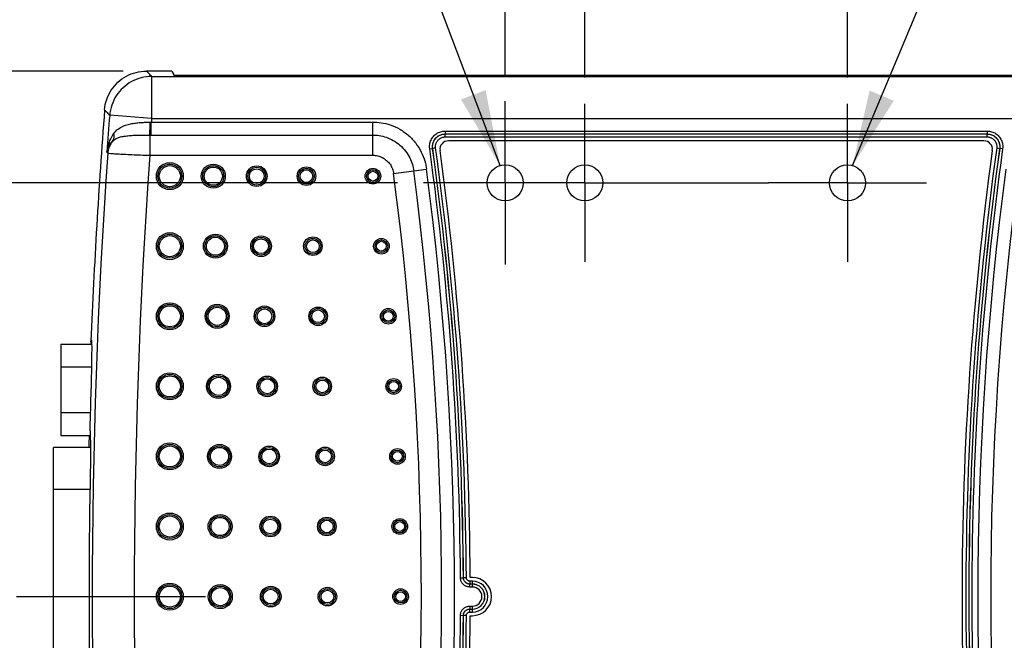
# Model space of a CAD drawing. Header units: inches. Extents: x 0 to 34, y 0 to 22.
# Tile 55 of 60: x 18.9 to 21.3, y 14.5 to 16. Entities that reach past the tile are written whole.
import ezdxf

# ---------------------------------------------------------------- set-up
doc = ezdxf.new("R2010")
doc.units = ezdxf.units.IN
doc.header["$LTSCALE"] = 1.87
doc.header["$MEASUREMENT"] = 0
doc.linetypes.add('CENTER', pattern=[0.6, 0.375, -0.075, 0.075, -0.075])
doc.layers.get('0').update_dxf_attribs({"linetype": 'CONTINUOUS'})
for name, color, linetype in [('DEFAULT_1', 7, 'CENTER'), ('DETAIL', 7, 'CONTINUOUS'), ('DIMENSIONS', 7, 'CONTINUOUS')]:
    doc.layers.add(name, color=color, linetype=linetype)
doc.styles.get("Standard").update_dxf_attribs({"font": 'txt', "width": 0.8})
doc.dimstyles.new('DIMSTYLE_1', dxfattribs={"dimtxt": 0.125, "dimasz": 0.18, "dimexe": 0.18, "dimexo": 0.0625, "dimgap": 0.09, "dimtad": 0, "dimtih": 1, "dimtoh": 1, "dimdec": 3, "dimzin": 4, "dimdsep": 46, "dimtxsty": 'STANDARD', "dimblk": '_FILLED', "dimblk1": '_FILLED', "dimblk2": '_FILLED', "dimcen": 0.09, "dimadec": 0, "dimazin": 0, "dimtp": 0.001, "dimtm": 0.001, "dimtfac": 1, "dimtdec": 3, "dimtofl": 0, "dimtmove": 0, "dimatfit": 3, "dimldrblk": '_FILLED', "dimfxl": 1, "dimtolj": 1, "dimtzin": 4, "dimarcsym": 0})

# ---------------------------------------------------------------- blocks, each defined once
blk = doc.blocks.new('*D0')
at = {"layer": 'DIMENSIONS', "color": 2, "linetype": 'CONTINUOUS'}
blk.add_line((19.1747, 15.8846), (18.3214, 15.8846), dxfattribs=at)
at = {"layer": 'DIMENSIONS', "color": 2, "linetype": 'CONTINUOUS', "width": 0.8}
for s, p in [('[', (17.5589, 15.8221)), (']', (18.1589, 15.8221)), ('1.250', (16.9339, 15.8221)), ('31.75', (17.6589, 15.8221))]:
    blk.add_text(s, height=0.125, dxfattribs=at).set_placement(p)
blk = doc.blocks.new('_FILLED')
at = {"color": 0, "linetype": 'BYBLOCK'}
blk.add_solid([(0, 0), (-1, 0.174), (-1, -0.174)], dxfattribs=at)
blk = doc.blocks.new('*D5')
at = {"layer": 'DIMENSIONS', "color": 2, "linetype": 'CONTINUOUS'}
blk.add_line((20.0839, 15.8751), (20.0839, 16.5721), dxfattribs=at)
at = {"layer": 'DIMENSIONS', "color": 2, "linetype": 'CONTINUOUS', "width": 0.8}
for s, p in [(']', (20.1464, 17.8596)), ('27.31', (20.1464, 17.3596)), ('[', (20.1464, 17.2596)), ('1.075', (20.1464, 16.6346))]:
    blk.add_text(s, height=0.125, rotation=90, dxfattribs=at).set_placement(p)
blk = doc.blocks.new('*D6')
at = {"layer": 'DIMENSIONS', "color": 2, "linetype": 'CONTINUOUS'}
blk.add_line((20.2734, 15.8691), (20.2734, 16.5721), dxfattribs=at)
at = {"layer": 'DIMENSIONS', "color": 2, "linetype": 'CONTINUOUS', "width": 0.8}
for s, p in [(']', (20.3359, 17.8596)), ('32.12', (20.3359, 17.3596)), ('[', (20.3359, 17.2596)), ('1.265', (20.3359, 16.6346))]:
    blk.add_text(s, height=0.125, rotation=90, dxfattribs=at).set_placement(p)
blk = doc.blocks.new('*D7')
at = {"layer": 'DIMENSIONS', "color": 2, "linetype": 'CONTINUOUS'}
blk.add_line((20.8984, 15.8691), (20.8984, 16.5721), dxfattribs=at)
at = {"layer": 'DIMENSIONS', "color": 2, "linetype": 'CONTINUOUS', "width": 0.8}
for s, p in [(']', (20.9609, 17.8596)), ('47.99', (20.9609, 17.3596)), ('[', (20.9609, 17.2596)), ('1.890', (20.9609, 16.6346))]:
    blk.add_text(s, height=0.125, rotation=90, dxfattribs=at).set_placement(p)
blk = doc.blocks.new('*D9')
at = {"layer": 'DIMENSIONS', "color": 2, "linetype": 'CONTINUOUS'}
blk.add_line((19.1678, 13.3846), (18.3214, 13.3846), dxfattribs=at)
at = {"layer": 'DIMENSIONS', "color": 2, "linetype": 'CONTINUOUS', "width": 0.8}
for s, p in [('1.250', (16.9339, 13.3221)), ('[', (17.5589, 13.3221)), ('31.75', (17.6589, 13.3221)), (']', (18.1589, 13.3221))]:
    blk.add_text(s, height=0.125, dxfattribs=at).set_placement(p)
blk = doc.blocks.new('*D10')
at = {"layer": 'DIMENSIONS', "color": 2, "linetype": 'CONTINUOUS'}
blk.add_line((19.9834, 13.0542), (18.3214, 13.0542), dxfattribs=at)
at = {"layer": 'DIMENSIONS', "color": 2, "linetype": 'CONTINUOUS', "width": 0.8}
for s, p in [('[', (17.5589, 12.9917)), (']', (18.1589, 12.9917)), ('1.580', (16.9339, 12.9917)), ('40.14', (17.6589, 12.9917))]:
    blk.add_text(s, height=0.125, dxfattribs=at).set_placement(p)
blk = doc.blocks.new('*D11')
at = {"layer": 'DIMENSIONS', "color": 2, "linetype": 'CONTINUOUS'}
blk.add_line((19.8274, 15.6186), (18.3214, 15.6186), dxfattribs=at)
at = {"layer": 'DIMENSIONS', "color": 2, "linetype": 'CONTINUOUS', "width": 0.8}
for s, p in [('.984', (17.0339, 15.5561)), ('[', (17.5589, 15.5561)), ('24.99', (17.6589, 15.5561)), (']', (18.1589, 15.5561))]:
    blk.add_text(s, height=0.125, dxfattribs=at).set_placement(p)

msp = doc.modelspace()

# ---------------------------------------------------------------- linework, layer by layer
at = {"color": 7, "linetype": 'CONTINUOUS'}
for p, q in [((19.2907, 15.8846), (19.2303, 15.8846)), ((19.2424, 15.8716), (19.2424, 15.7716)), ((19.2424, 15.8716), (21.9294, 15.8716)), ((19.2907, 15.8846), (19.2959, 15.8742)), ((19.2912, 15.8846), (19.2959, 15.8752)), ((19.2959, 15.8752), (21.8759, 15.8752)), ((19.2959, 15.8742), (21.8759, 15.8742)), ((19.2424, 15.7716), (19.1428, 15.7793)), ((19.2424, 15.7716), (21.9294, 15.7716)), ((19.2418, 15.7324), (19.2418, 15.7633)), ((19.2418, 15.7633), (19.7689, 15.7633)), ((19.7689, 15.6843), (19.7689, 15.7633)), ((19.2381, 15.7324), (19.2381, 15.6843)), ((19.2418, 15.7324), (19.7689, 15.7324)), ((19.941, 15.7419), (19.941, 15.7349)), ((19.941, 15.7419), (21.2308, 15.7419)), ((19.941, 15.7349), (19.9411, 15.7349)), ((19.941, 15.7349), (21.2308, 15.7349)), ((19.9411, 15.7279), (19.9411, 15.7349)), ((19.9411, 15.7349), (21.2308, 15.7349)), ((19.9411, 15.7279), (21.2308, 15.7279)), ((21.2308, 15.7419), (21.2308, 15.7349)), ((21.2308, 15.7279), (21.2308, 15.7349)), ((21.2308, 15.7349), (21.2308, 15.7349)), ((19.9044, 15.6999), (19.9113, 15.7008)), ((19.9113, 15.7008), (19.9114, 15.7008)), ((19.9183, 15.7017), (19.9114, 15.7008)), ((21.2232, 15.7186), (19.9486, 15.7186)), ((21.2536, 15.7017), (21.2605, 15.7008)), ((21.2605, 15.7008), (21.2605, 15.7008)), ((21.2675, 15.6999), (21.2605, 15.7008)), ((19.2381, 15.6843), (19.7689, 15.6843)), ((19.8184, 15.6408), (19.8967, 15.6512)), ((19.0269, 15.2352), (19.0269, 15.0181)), ((19.0269, 15.2352), (19.0996, 15.2352)), ((19.0992, 15.2418), (19.0982, 15.2418)), ((19.0269, 15.1809), (19.0996, 15.1809)), ((19.0269, 15.0724), (19.0965, 15.0724)), ((19.0269, 15.0181), (19.0964, 15.0181)), ((19.0089, 14.2796), (19.0089, 14.9896)), ((19.0969, 14.9896), (19.0089, 14.9896)), ((19.096, 14.8896), (19.0089, 14.8896)), ((19.9775, 14.6792), (19.9845, 14.6793)), ((19.9845, 14.6793), (19.9846, 14.6793)), ((19.9916, 14.6793), (19.9846, 14.6793)), ((19.9996, 14.6714), (19.9996, 14.6644)), ((20.0059, 14.6714), (19.9996, 14.6714)), ((20.0059, 14.6801), (20.0008, 14.6801)), ((20.0059, 14.6574), (20.0059, 14.6714)), ((19.9995, 14.6643), (19.9996, 14.6644)), ((19.9995, 14.6574), (19.9995, 14.6643)), ((20.0059, 14.6643), (19.9995, 14.6643)), ((20.0059, 14.6574), (19.9995, 14.6574)), ((20.0059, 14.6644), (19.9996, 14.6644)), ((19.9995, 14.6119), (19.9995, 14.6049)), ((19.9995, 14.6119), (20.0059, 14.6119)), ((19.9996, 14.6049), (19.9995, 14.6049)), ((19.9995, 14.6049), (20.0059, 14.6049)), ((19.9996, 14.5979), (19.9996, 14.6049)), ((19.9996, 14.6049), (20.0059, 14.6049)), ((19.9996, 14.5979), (20.0059, 14.5979)), ((20.0059, 14.5979), (20.0059, 14.6119)), ((19.9775, 14.5901), (19.9845, 14.59)), ((19.9846, 14.59), (19.9845, 14.59)), ((19.9916, 14.5899), (19.9846, 14.59)), ((20.0008, 14.5891), (20.0059, 14.5891))]:
    msp.add_line(p, q, dxfattribs=at)
for centre, radius in [((19.2859, 15.6346), 0.0321), ((19.2859, 15.6346), 0.0286), ((19.2859, 15.6346), 0.0286), ((19.2859, 15.6346), 0.0251), ((19.3893, 15.6346), 0.0286), ((19.3893, 15.6346), 0.0251), ((19.3893, 15.6346), 0.0251), ((19.3893, 15.6346), 0.0216), ((19.4927, 15.6346), 0.0246), ((19.4927, 15.6346), 0.0211), ((19.4927, 15.6346), 0.0211), ((19.4927, 15.6346), 0.0176), ((19.611, 15.6346), 0.0221), ((19.611, 15.6346), 0.0186), ((19.611, 15.6346), 0.0186), ((19.7692, 15.6346), 0.0186), ((20.0839, 15.6186), 0.043), ((20.2734, 15.6186), 0.043), ((20.8984, 15.6186), 0.043), ((19.611, 15.6346), 0.0151), ((19.7692, 15.6346), 0.0151), ((19.7692, 15.6346), 0.0151), ((19.7692, 15.6346), 0.0116), ((19.2859, 15.468), 0.0321), ((19.2859, 15.468), 0.0286), ((19.2859, 15.468), 0.0286), ((19.2859, 15.468), 0.0251), ((19.3944, 15.468), 0.0286), ((19.3944, 15.468), 0.0251), ((19.3944, 15.468), 0.0251), ((19.3944, 15.468), 0.0216), ((19.5029, 15.468), 0.0246), ((19.5029, 15.468), 0.0211), ((19.5029, 15.468), 0.0211), ((19.6263, 15.468), 0.0221), ((19.6263, 15.468), 0.0186), ((19.7893, 15.468), 0.0186), ((19.5029, 15.468), 0.0176), ((19.6263, 15.468), 0.0186), ((19.6263, 15.468), 0.0151), ((19.7893, 15.468), 0.0151), ((19.7893, 15.468), 0.0151), ((19.7893, 15.468), 0.0116), ((19.2859, 15.3013), 0.0321), ((19.2859, 15.3013), 0.0286), ((19.2859, 15.3013), 0.0286), ((19.2859, 15.3013), 0.0251), ((19.3986, 15.3013), 0.0286), ((19.3986, 15.3013), 0.0251), ((19.3986, 15.3013), 0.0251), ((19.3986, 15.3013), 0.0216), ((19.5112, 15.3013), 0.0246), ((19.6388, 15.3013), 0.0221), ((19.5112, 15.3013), 0.0211), ((19.5112, 15.3013), 0.0211), ((19.5112, 15.3013), 0.0176), ((19.6388, 15.3013), 0.0186), ((19.6388, 15.3013), 0.0186), ((19.6388, 15.3013), 0.0151), ((19.8058, 15.3013), 0.0186), ((19.8058, 15.3013), 0.0151), ((19.8058, 15.3013), 0.0151), ((19.8058, 15.3013), 0.0116), ((19.2859, 15.1346), 0.0321), ((19.2859, 15.1346), 0.0286), ((19.2859, 15.1346), 0.0286), ((19.2859, 15.1346), 0.0251), ((19.4018, 15.1346), 0.0286), ((19.4018, 15.1346), 0.0251), ((19.4018, 15.1346), 0.0251), ((19.5176, 15.1346), 0.0246), ((19.4018, 15.1346), 0.0216), ((19.5176, 15.1346), 0.0211), ((19.5176, 15.1346), 0.0211), ((19.5176, 15.1346), 0.0176), ((19.6485, 15.1346), 0.0221), ((19.6485, 15.1346), 0.0186), ((19.6485, 15.1346), 0.0186), ((19.6485, 15.1346), 0.0151), ((19.8185, 15.1346), 0.0186), ((19.8185, 15.1346), 0.0151), ((19.8185, 15.1346), 0.0151), ((19.8185, 15.1346), 0.0116), ((19.2859, 14.968), 0.0321), ((19.2859, 14.968), 0.0286), ((19.2859, 14.968), 0.0286), ((19.4041, 14.968), 0.0286), ((19.2859, 14.968), 0.0251), ((19.4041, 14.968), 0.0251), ((19.4041, 14.968), 0.0251), ((19.4041, 14.968), 0.0216), ((19.5222, 14.968), 0.0246), ((19.5222, 14.968), 0.0211), ((19.5222, 14.968), 0.0211), ((19.5222, 14.968), 0.0176), ((19.6554, 14.968), 0.0221), ((19.6554, 14.968), 0.0186), ((19.6554, 14.968), 0.0186), ((19.6554, 14.968), 0.0151), ((19.8276, 14.968), 0.0186), ((19.8276, 14.968), 0.0151), ((19.8276, 14.968), 0.0151), ((19.8276, 14.968), 0.0116), ((19.2859, 14.8013), 0.0321), ((19.2859, 14.8013), 0.0286), ((19.2859, 14.8013), 0.0286), ((19.2859, 14.8013), 0.0251), ((19.4055, 14.8013), 0.0286), ((19.4055, 14.8013), 0.0251), ((19.4055, 14.8013), 0.0251), ((19.4055, 14.8013), 0.0216), ((19.525, 14.8013), 0.0246), ((19.525, 14.8013), 0.0211), ((19.525, 14.8013), 0.0211), ((19.525, 14.8013), 0.0176), ((19.6595, 14.8013), 0.0221), ((19.6595, 14.8013), 0.0186), ((19.6595, 14.8013), 0.0186), ((19.6595, 14.8013), 0.0151), ((19.8331, 14.8013), 0.0186), ((19.8331, 14.8013), 0.0151), ((19.8331, 14.8013), 0.0151), ((19.8331, 14.8013), 0.0116), ((19.2859, 14.6346), 0.0321), ((19.2859, 14.6346), 0.0286), ((19.2859, 14.6346), 0.0286), ((19.2859, 14.6346), 0.0251), ((19.4059, 14.6346), 0.0286), ((19.4059, 14.6346), 0.0251), ((19.4059, 14.6346), 0.0251), ((19.4059, 14.6346), 0.0216), ((19.5259, 14.6346), 0.0246), ((19.5259, 14.6346), 0.0211), ((19.5259, 14.6346), 0.0211), ((19.5259, 14.6346), 0.0176), ((19.6609, 14.6346), 0.0221), ((19.6609, 14.6346), 0.0186), ((19.6609, 14.6346), 0.0186), ((19.6609, 14.6346), 0.0151), ((19.8349, 14.6346), 0.0186), ((19.8349, 14.6346), 0.0151), ((19.8349, 14.6346), 0.0151), ((19.8349, 14.6346), 0.0116)]:
    msp.add_circle(centre, radius, dxfattribs=at)
for centre, radius, start, end in [((34.0859, 14.6346), 15, 175.57322, 177.6802), ((34.0859, 14.6346), 14.9869, 175.61981, 175.95597), ((34.0859, 14.6346), 14.887, 175.61981, 175.65211), ((12.1969, 14.6346), 7.7807, 0.32826, 7.86897), ((12.1969, 14.6346), 7.7877, 0.32826, 7.86897), ((12.1969, 14.6346), 7.7878, 0.32864, 7.86854), ((12.1969, 14.6346), 7.7948, 0.32864, 7.86854), ((19.9486, 15.6986), 0.02, 90, 187.776), ((28.9749, 14.6346), 7.7948, 172.13146, 187.86854), ((28.9749, 14.6346), 7.7878, 172.13146, 187.86854), ((28.9749, 14.6346), 7.7877, 172.13103, 187.86897), ((28.9749, 14.6346), 7.7807, 172.13103, 187.86897), ((21.2232, 15.6986), 0.02, 352.224, 90), ((34.0859, 14.6346), 14.9848, 175.96346, 184.03654), ((34.0859, 14.6346), 14.8849, 175.95638, 184.04362), ((12.1569, 14.6346), 7.844, 0.33235, 7.77597), ((29.0149, 14.6346), 7.844, 172.22403, 187.77597), ((12.1969, 14.6346), 7.7666, 352.47934, 7.52067), ((28.9749, 14.6346), 7.7666, 172.47934, 187.52067), ((12.1969, 14.6346), 7.6876, 352.47929, 7.52071), ((12.1969, 14.6346), 7.7358, 352.47929, 7.52071), ((28.9749, 14.6346), 7.7358, 172.47929, 187.52071), ((34.0859, 14.6346), 14.9958, 178.11984, 178.47031), ((34.0859, 14.6346), 14.9969, 178.53483, 178.64428), ((34.0859, 14.6346), 14.9922, 178.96426, 181.03574), ((20.0059, 14.6346), 0.0455, 270, 90), ((20.0059, 14.6346), 0.0368, 270, 90), ((20.0059, 14.6346), 0.0298, 270, 90), ((20.0059, 14.6346), 0.0297, 270, 90), ((20.0059, 14.6346), 0.0227, 270, 90), ((12.1969, 14.6346), 7.7807, 352.13103, 359.67174), ((12.1969, 14.6346), 7.7877, 352.13103, 359.67174), ((12.1969, 14.6346), 7.7878, 352.13146, 359.67136), ((12.1969, 14.6346), 7.7948, 352.13146, 359.67136), ((12.1569, 14.6346), 7.844, 352.22403, 359.66765)]:
    msp.add_arc(centre, radius, start, end, dxfattribs=at)
for points, knots in [([(19.1307, 15.7924), (19.1313, 15.8007), (19.1347, 15.8171), (19.1456, 15.8396), (19.1617, 15.8588), (19.1821, 15.8734), (19.2054, 15.8826), (19.222, 15.8846), (19.2303, 15.8846)], [0, 0, 0, 0, 0.166735, 0.333379, 0.5, 0.666621, 0.833265, 1, 1, 1, 1]), ([(19.2424, 15.8716), (19.2342, 15.8715), (19.2176, 15.8695), (19.1943, 15.8603), (19.1739, 15.8457), (19.1577, 15.8265), (19.1468, 15.8039), (19.1434, 15.7875), (19.1428, 15.7793)], [0, 0, 0, 0, 0.165682, 0.332487, 0.49932, 0.666241, 0.833141, 1, 1, 1, 1]), ([(19.2303, 15.8846), (19.2317, 15.8832), (19.2343, 15.8803), (19.2384, 15.8759), (19.2411, 15.873), (19.2424, 15.8716)], [0, 0, 0, 0, 0.333243, 0.666576, 1, 1, 1, 1]), ([(19.1307, 15.7924), (19.132, 15.791), (19.1347, 15.788), (19.1387, 15.7836), (19.1414, 15.7807), (19.1428, 15.7793)], [0, 0, 0, 0, 0.333243, 0.666576, 1, 1, 1, 1]), ([(19.1527, 15.7362), (19.1556, 15.7402), (19.1623, 15.7471), (19.1744, 15.7538), (19.1866, 15.7579), (19.1984, 15.7603), (19.2097, 15.7617), (19.2202, 15.7625), (19.2298, 15.763), (19.236, 15.7632), (19.239, 15.7632)], [0, 0, 0, 0, 0.157361, 0.303153, 0.439211, 0.568227, 0.689496, 0.801823, 0.9051, 1, 1, 1, 1]), ([(19.2381, 15.7324), (19.2382, 15.7339), (19.2384, 15.7377), (19.2387, 15.7445), (19.2389, 15.7534), (19.239, 15.7598), (19.239, 15.7632)], [0, 0, 0, 0, 0.141252, 0.372151, 0.668701, 1, 1, 1, 1]), ([(19.239, 15.7632), (19.2394, 15.7632), (19.2404, 15.7632), (19.2413, 15.7632), (19.2418, 15.7633)], [0, 0, 0, 0, 0.499923, 1, 1, 1, 1]), ([(19.7689, 15.7633), (19.7755, 15.7633), (19.7896, 15.7622), (19.8114, 15.7568), (19.8336, 15.7468), (19.8542, 15.7321), (19.8716, 15.7136), (19.8846, 15.6928), (19.8929, 15.6718), (19.8959, 15.6578), (19.8967, 15.6512)], [0, 0, 0, 0, 0.10667, 0.228734, 0.360938, 0.498372, 0.636176, 0.769269, 0.892419, 1, 1, 1, 1]), ([(19.1363, 15.6916), (19.1369, 15.6972), (19.139, 15.7081), (19.1446, 15.7231), (19.1499, 15.7321), (19.1527, 15.7362)], [0, 0, 0, 0, 0.354457, 0.687153, 1, 1, 1, 1]), ([(19.1497, 15.7178), (19.1509, 15.7194), (19.1528, 15.7231), (19.1538, 15.7295), (19.1533, 15.734), (19.1527, 15.7362)], [0, 0, 0, 0, 0.31213, 0.642857, 1, 1, 1, 1]), ([(19.1497, 15.7178), (19.1521, 15.7204), (19.1582, 15.7246), (19.1689, 15.7282), (19.1804, 15.7303), (19.1924, 15.7315), (19.2045, 15.7321), (19.2162, 15.7323), (19.2274, 15.7325), (19.2346, 15.7325), (19.2381, 15.7324)], [0, 0, 0, 0, 0.115285, 0.238492, 0.36726, 0.5002, 0.633636, 0.763232, 0.885886, 1, 1, 1, 1]), ([(19.2381, 15.7324), (19.2387, 15.7324), (19.2399, 15.7324), (19.2412, 15.7324), (19.2418, 15.7324)], [0, 0, 0, 0, 0.499831, 1, 1, 1, 1]), ([(19.7689, 15.7324), (19.7739, 15.7324), (19.7847, 15.7316), (19.8013, 15.7275), (19.8181, 15.7199), (19.8338, 15.7087), (19.8471, 15.6946), (19.8569, 15.6788), (19.8632, 15.6628), (19.8655, 15.6522), (19.8662, 15.6471)], [0, 0, 0, 0, 0.106923, 0.228916, 0.361039, 0.498362, 0.636051, 0.76906, 0.89214, 1, 1, 1, 1]), ([(19.9044, 15.6999), (19.9039, 15.7034), (19.9039, 15.7105), (19.907, 15.7207), (19.9128, 15.7296), (19.9207, 15.7365), (19.9304, 15.7409), (19.9375, 15.7419), (19.941, 15.7419)], [0, 0, 0, 0, 0.168572, 0.335625, 0.500338, 0.66467, 0.830906, 1, 1, 1, 1]), ([(19.9113, 15.7008), (19.9109, 15.7037), (19.9109, 15.7095), (19.9135, 15.7178), (19.9181, 15.7249), (19.9246, 15.7305), (19.9324, 15.7341), (19.9381, 15.7349), (19.941, 15.7349)], [0, 0, 0, 0, 0.169393, 0.336315, 0.50087, 0.665027, 0.831063, 1, 1, 1, 1]), ([(19.9114, 15.7008), (19.9112, 15.7019), (19.911, 15.7042), (19.9111, 15.7079), (19.9118, 15.7119), (19.9131, 15.7161), (19.9151, 15.7202), (19.9178, 15.724), (19.9211, 15.7274), (19.9249, 15.7303), (19.929, 15.7325), (19.9332, 15.7339), (19.9372, 15.7347), (19.9398, 15.7349), (19.9411, 15.7349)], [0, 0, 0, 0, 0.064157, 0.136772, 0.21649, 0.301854, 0.391299, 0.483254, 0.57629, 0.669012, 0.759658, 0.846285, 0.92699, 1, 1, 1, 1]), ([(19.9183, 15.7017), (19.9182, 15.7026), (19.918, 15.7044), (19.9181, 15.7072), (19.9186, 15.7103), (19.9196, 15.7135), (19.9212, 15.7166), (19.9232, 15.7196), (19.9258, 15.7222), (19.9287, 15.7244), (19.9318, 15.726), (19.935, 15.7271), (19.9381, 15.7278), (19.9401, 15.7279), (19.9411, 15.7279)], [0, 0, 0, 0, 0.064165, 0.136777, 0.216482, 0.301828, 0.391256, 0.483201, 0.576238, 0.668975, 0.759639, 0.846276, 0.926985, 1, 1, 1, 1]), ([(21.2308, 15.7419), (21.2344, 15.7419), (21.2415, 15.7409), (21.2511, 15.7365), (21.2591, 15.7296), (21.2648, 15.7207), (21.2679, 15.7105), (21.268, 15.7034), (21.2675, 15.6999)], [0, 0, 0, 0, 0.168572, 0.335625, 0.500338, 0.66467, 0.830906, 1, 1, 1, 1]), ([(21.2308, 15.7349), (21.2319, 15.7349), (21.2342, 15.7347), (21.2379, 15.7341), (21.2417, 15.7329), (21.2457, 15.731), (21.2495, 15.7285), (21.2529, 15.7253), (21.2559, 15.7216), (21.2582, 15.7174), (21.2597, 15.7131), (21.2606, 15.7087), (21.2608, 15.7046), (21.2607, 15.702), (21.2605, 15.7008)], [0, 0, 0, 0, 0.064161, 0.136779, 0.216499, 0.301864, 0.391311, 0.483266, 0.576302, 0.669022, 0.759667, 0.846292, 0.926993, 1, 1, 1, 1]), ([(21.2308, 15.7349), (21.2337, 15.7349), (21.2395, 15.7341), (21.2473, 15.7305), (21.2538, 15.7249), (21.2584, 15.7177), (21.2609, 15.7095), (21.2609, 15.7037), (21.2605, 15.7008)], [0, 0, 0, 0, 0.169393, 0.336314, 0.500869, 0.665026, 0.831063, 1, 1, 1, 1]), ([(21.2308, 15.7279), (21.2316, 15.7279), (21.2334, 15.7278), (21.2362, 15.7273), (21.2392, 15.7264), (21.2422, 15.7249), (21.2451, 15.723), (21.2478, 15.7205), (21.25, 15.7177), (21.2518, 15.7145), (21.253, 15.7112), (21.2537, 15.7078), (21.2538, 15.7047), (21.2537, 15.7027), (21.2536, 15.7017)], [0, 0, 0, 0, 0.064168, 0.136784, 0.216491, 0.301839, 0.391268, 0.483213, 0.57625, 0.668986, 0.759649, 0.846283, 0.926989, 1, 1, 1, 1]), ([(19.1363, 15.6916), (19.1368, 15.6949), (19.1386, 15.7015), (19.1432, 15.7104), (19.1474, 15.7155), (19.1497, 15.7178)], [0, 0, 0, 0, 0.342131, 0.67354, 1, 1, 1, 1]), ([(19.1497, 15.7178), (19.1475, 15.7152), (19.1436, 15.7094), (19.1397, 15.6997), (19.1385, 15.6929), (19.1383, 15.6895)], [0, 0, 0, 0, 0.333307, 0.666703, 1, 1, 1, 1]), ([(19.1363, 15.6916), (19.1366, 15.6912), (19.1373, 15.6905), (19.1379, 15.6898), (19.1383, 15.6895)], [0, 0, 0, 0, 0.499984, 1, 1, 1, 1]), ([(19.1383, 15.6895), (19.1392, 15.6889), (19.1431, 15.6891), (19.1505, 15.6881), (19.1625, 15.6876), (19.1779, 15.6867), (19.1963, 15.6859), (19.2167, 15.685), (19.2308, 15.6845), (19.2381, 15.6843)], [0, 0, 0, 0, 0.031672, 0.109628, 0.230266, 0.387738, 0.574696, 0.782059, 1, 1, 1, 1]), ([(19.7689, 15.6843), (19.7728, 15.6843), (19.7808, 15.6833), (19.7921, 15.6791), (19.8021, 15.6722), (19.8102, 15.6632), (19.8159, 15.6526), (19.8179, 15.6448), (19.8184, 15.6408)], [0, 0, 0, 0, 0.166094, 0.333024, 0.499965, 0.666923, 0.833868, 1, 1, 1, 1]), ([(19.0984, 15.2456), (19.0994, 15.2456), (19.0988, 15.2395), (19.1002, 15.2328), (19.0998, 15.2178), (19.0999, 15.1997), (19.0995, 15.1774), (19.099, 15.1527), (19.0984, 15.1355), (19.0982, 15.1266)], [0, 0, 0, 0, 0.025899, 0.100188, 0.218612, 0.377461, 0.565919, 0.777767, 1, 1, 1, 1]), ([(19.0954, 15.035), (19.0959, 15.0319), (19.0963, 15.0235), (19.0968, 15.0083), (19.097, 14.9876), (19.0969, 14.9628), (19.0967, 14.935), (19.0964, 14.9156), (19.0962, 14.9056)], [0, 0, 0, 0, 0.072475, 0.192819, 0.354909, 0.550404, 0.76919, 1, 1, 1, 1]), ([(19.9995, 14.6574), (19.9985, 14.6574), (19.9964, 14.6575), (19.9932, 14.6582), (19.9901, 14.6594), (19.987, 14.6611), (19.9843, 14.6633), (19.9819, 14.666), (19.98, 14.6691), (19.9785, 14.6724), (19.9777, 14.6758), (19.9775, 14.6781), (19.9775, 14.6792)], [0, 0, 0, 0, 0.089081, 0.183053, 0.281064, 0.382082, 0.485071, 0.589288, 0.694174, 0.798621, 0.901106, 1, 1, 1, 1]), ([(19.9995, 14.6643), (19.9988, 14.6643), (19.9974, 14.6644), (19.9952, 14.6649), (19.9931, 14.6657), (19.991, 14.6669), (19.9891, 14.6684), (19.9875, 14.6702), (19.9862, 14.6723), (19.9852, 14.6746), (19.9846, 14.6769), (19.9845, 14.6785), (19.9845, 14.6793)], [0, 0, 0, 0, 0.089117, 0.183108, 0.281116, 0.382107, 0.485056, 0.589237, 0.694102, 0.798549, 0.901059, 1, 1, 1, 1]), ([(19.9996, 14.6644), (19.9984, 14.6644), (19.9959, 14.6647), (19.9923, 14.6661), (19.989, 14.6685), (19.9865, 14.6717), (19.9849, 14.6754), (19.9846, 14.678), (19.9846, 14.6793)], [0, 0, 0, 0, 0.152359, 0.318182, 0.491102, 0.665814, 0.837373, 1, 1, 1, 1]), ([(19.9996, 14.6714), (19.9989, 14.6714), (19.9976, 14.6716), (19.9957, 14.6723), (19.9939, 14.6736), (19.9926, 14.6753), (19.9917, 14.6773), (19.9916, 14.6787), (19.9916, 14.6793)], [0, 0, 0, 0, 0.15262, 0.318594, 0.49148, 0.666035, 0.837424, 1, 1, 1, 1]), ([(19.9775, 14.5901), (19.9775, 14.5911), (19.9777, 14.5934), (19.9785, 14.5966), (19.9798, 14.5999), (19.9816, 14.6029), (19.9839, 14.6056), (19.9867, 14.6079), (19.9897, 14.6097), (19.993, 14.611), (19.9963, 14.6118), (19.9984, 14.6119), (19.9995, 14.6119)], [0, 0, 0, 0, 0.094468, 0.192709, 0.293696, 0.39647, 0.500352, 0.604752, 0.708493, 0.80999, 0.907628, 1, 1, 1, 1]), ([(19.9845, 14.59), (19.9845, 14.5908), (19.9846, 14.5923), (19.9852, 14.5945), (19.986, 14.5967), (19.9873, 14.5988), (19.9889, 14.6006), (19.9908, 14.6022), (19.9928, 14.6034), (19.9951, 14.6043), (19.9973, 14.6048), (19.9988, 14.6049), (19.9995, 14.6049)], [0, 0, 0, 0, 0.094513, 0.192784, 0.293781, 0.396545, 0.500401, 0.604765, 0.708466, 0.809945, 0.907594, 1, 1, 1, 1]), ([(19.9846, 14.59), (19.9846, 14.5912), (19.9849, 14.5939), (19.9865, 14.5976), (19.989, 14.6008), (19.9923, 14.6032), (19.9959, 14.6046), (19.9984, 14.6049), (19.9996, 14.6049)], [0, 0, 0, 0, 0.162627, 0.334186, 0.508899, 0.681819, 0.847642, 1, 1, 1, 1]), ([(19.9916, 14.5899), (19.9916, 14.5906), (19.9917, 14.592), (19.9926, 14.594), (19.9939, 14.5957), (19.9957, 14.597), (19.9976, 14.5977), (19.9989, 14.5979), (19.9996, 14.5979)], [0, 0, 0, 0, 0.162575, 0.333965, 0.50852, 0.681407, 0.847381, 1, 1, 1, 1])]:
    msp.add_open_spline(points, degree=3, knots=knots, dxfattribs=at)
msp.add_open_spline([(19.0986, 15.2352), (19.0985, 15.2374), (19.0984, 15.2396), (19.0982, 15.2418)], degree=3, dxfattribs=at)
at = {"layer": 'DEFAULT_1', "color": 7, "linetype": 'CENTER'}
for p, q in [((20.0839, 15.6186), (20.0839, 15.8126)), ((20.2734, 15.6186), (20.2734, 15.8066)), ((20.8984, 15.6186), (20.8984, 15.8066)), ((20.0839, 15.6186), (19.8899, 15.6186)), ((20.0839, 15.6186), (20.0839, 15.4246)), ((20.0839, 15.6186), (20.0854, 15.6186)), ((20.2734, 15.6186), (20.0854, 15.6186)), ((20.2734, 15.6186), (20.2734, 15.4306)), ((20.2734, 15.6186), (20.2779, 15.6186)), ((20.2779, 15.6186), (20.7104, 15.6186)), ((20.8984, 15.6186), (20.7104, 15.6186)), ((20.8984, 15.6186), (20.8984, 15.4306)), ((20.8984, 15.6186), (21.0864, 15.6186)), ((18.9209, 14.6346), (19.3709, 14.6346))]:
    msp.add_line(p, q, dxfattribs=at)
at = {"layer": 'DETAIL', "color": 2, "linetype": 'CONTINUOUS'}
for p, q in [((20.0718, 15.6599), (19.7025, 16.6346)), ((20.9105, 15.6599), (21.317, 16.6346))]:
    msp.add_line(p, q, dxfattribs=at)
for points in [[(19.9788, 15.8171), (20.0718, 15.6599), (20.0373, 15.8393)], [(20.951, 15.8381), (20.9105, 15.6599), (21.0087, 15.814)]]:
    msp.add_solid(points, dxfattribs=at)

# ---------------------------------------------------------------- dimensions: what is measured, and where the dimension line sits
at = {"layer": 'DIMENSIONS', "color": 2, "linetype": 'CONTINUOUS'}
for feature_location, offset, dtype, origin, picture, middle in [((20.0839, 15.8751), (0, 0.697), 1, (19.0089, 15.8126), '*D5', (20.0839, 17.2971)), ((20.2734236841, 15.8691374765), (0, 0.703), 1, (19.0089236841, 15.8066374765), '*D6', (20.2734236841, 17.2971374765)), ((20.8984236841, 15.8691374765), (0, 0.703), 1, (19.0089236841, 15.8066374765), '*D7', (20.8984236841, 17.2971374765)), ((19.1747, 15.8846), (-0.8533, 0), 0, (18.9209, 14.6346), '*D0', (17.5964, 15.8846)), ((19.8274, 15.6186), (-1.506, 0), 0, (19.8899, 14.6346), '*D11', (17.6464, 15.6186)), ((19.1678, 13.3846), (-0.8464, 0), 0, (19.2303, 14.6346), '*D9', (17.5964, 13.3846)), ((19.9834, 13.0542), (-1.662, 0), 0, (20.0459, 14.6346), '*D10', (17.5964, 13.0542))]:
    dim = msp.add_ordinate_dim(feature_location=feature_location, offset=offset, dtype=dtype, origin=origin, dimstyle='DIMSTYLE_1', dxfattribs=at)
    dim.commit()
    dim.dimension.update_dxf_attribs({"geometry": picture, "text_midpoint": middle})

doc.saveas('drawing.dxf')
